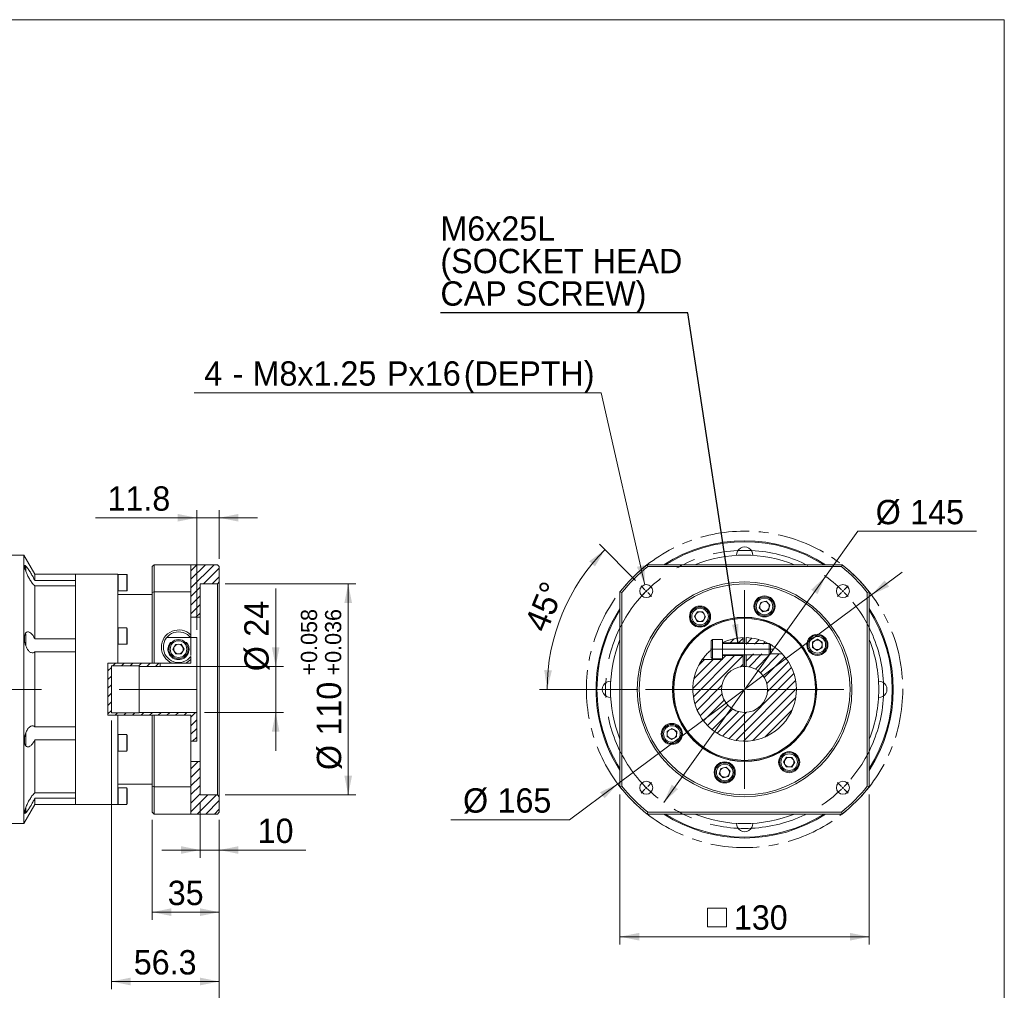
# Model space of a CAD drawing. Header units: millimetres. Extents: x 40 to 1148, y 40 to 800.
# Tile 3 of 3: x 634 to 1148, y 294 to 800. Entities that reach past the tile are written whole.
import ezdxf

# ---------------------------------------------------------------- set-up
doc = ezdxf.new("R2010")
doc.units = ezdxf.units.MM
doc.header["$LTSCALE"] = 4
doc.linetypes.add('CENTER', pattern=[10.16, 6.35, -1.27, 1.27, -1.27])
doc.linetypes.add('CENTERX2', pattern=[20.32, 12.7, -2.54, 2.54, -2.54])
doc.styles.add('SLDTEXTSTYLE0', font='ARIAL.TTF', dxfattribs={"width": 0.948})
doc.styles.get("Standard").update_dxf_attribs({"font": 'ARIAL.TTF'})
doc.dimstyles.new('SLDDIMSTYLE0', dxfattribs={"dimtxt": 12.32793, "dimasz": 10, "dimexe": 0, "dimexo": 0.0625, "dimgap": 3.081982, "dimtad": 1, "dimdec": 4, "dimrnd": 1e-09, "dimzin": 12, "dimdsep": 46, "dimtxsty": 'SLDTEXTSTYLE0', "dimsah": 1, "dimcen": 0.09, "dimadec": 0, "dimazin": 0, "dimtfac": 1, "dimtdec": 4, "dimtofl": 0, "dimtmove": 0, "dimatfit": 3, "dimfxl": 0, "dimtolj": 1, "dimtzin": 12, "dimarcsym": 0})
doc.dimstyles.new('SLDDIMSTYLE1', dxfattribs={"dimtxt": 12.32793, "dimasz": 10, "dimexe": 0, "dimexo": 0.0625, "dimgap": 3.081982, "dimtad": 1, "dimdec": 4, "dimrnd": 1e-09, "dimzin": 12, "dimdsep": 46, "dimtxsty": 'SLDTEXTSTYLE0', "dimsah": 1, "dimcen": 0.09, "dimadec": 0, "dimazin": 0, "dimtfac": 1, "dimtdec": 4, "dimtofl": 0, "dimtmove": 0, "dimatfit": 3, "dimfxl": 0, "dimtolj": 1, "dimtzin": 12, "dimarcsym": 0})
doc.dimstyles.new('SLDDIMSTYLE4', dxfattribs={"dimtxt": 12.32793, "dimasz": 10, "dimexe": 0, "dimexo": 0.0625, "dimgap": 3.081982, "dimtad": 1, "dimdec": 4, "dimrnd": 1e-09, "dimzin": 12, "dimdsep": 46, "dimtxsty": 'SLDTEXTSTYLE0', "dimsah": 1, "dimcen": 0.09, "dimadec": 0, "dimazin": 0, "dimtol": 1, "dimtp": 0.058, "dimtm": -0.036, "dimtfac": 1, "dimtdec": 3, "dimtofl": 0, "dimtmove": 0, "dimatfit": 3, "dimfxl": 0, "dimtolj": 1, "dimarcsym": 0})
doc.dimstyles.new('SLDDIMSTYLE5', dxfattribs={"dimtxt": 0, "dimasz": 10, "dimexe": 0, "dimexo": 0.0625, "dimgap": 0, "dimtad": 0, "dimtih": 1, "dimtoh": 1, "dimdec": 0, "dimrnd": 1e-09, "dimzin": 0, "dimdsep": 46, "dimtxsty": 'Standard', "dimsah": 1, "dimcen": 0.09, "dimadec": 0, "dimazin": 0, "dimtfac": 10, "dimtdec": 0, "dimtofl": 0, "dimtmove": 0, "dimatfit": 3, "dimfxl": 0, "dimtolj": 1, "dimtzin": 0, "dimarcsym": 0})
doc.dimstyles.new('SLDDIMSTYLE6', dxfattribs={"dimtxt": 12.32793, "dimasz": 10, "dimexe": 0, "dimexo": 0.0625, "dimgap": 3.081982, "dimtad": 0, "dimtih": 1, "dimtoh": 1, "dimdec": 4, "dimrnd": 1e-09, "dimzin": 12, "dimdsep": 46, "dimtxsty": 'SLDTEXTSTYLE0', "dimsah": 1, "dimcen": 0.09, "dimadec": 0, "dimazin": 0, "dimtfac": 1, "dimtdec": 4, "dimtmove": 0, "dimatfit": 3, "dimfxl": 0, "dimtolj": 1, "dimtzin": 12, "dimarcsym": 0})
doc.dimstyles.new('SLDDIMSTYLE7', dxfattribs={"dimtxt": 12.32793, "dimasz": 10, "dimexe": 0, "dimexo": 0.0625, "dimgap": 3.081982, "dimtad": 0, "dimtih": 1, "dimtoh": 1, "dimdec": 0, "dimrnd": 1e-09, "dimzin": 12, "dimdsep": 46, "dimtxsty": 'SLDTEXTSTYLE0', "dimsah": 1, "dimcen": 0.09, "dimadec": 0, "dimazin": 0, "dimtfac": 1, "dimtdec": 4, "dimtofl": 0, "dimtmove": 0, "dimatfit": 3, "dimfxl": 0, "dimtolj": 1, "dimtzin": 12, "dimarcsym": 0})
doc.dimstyles.new('SLDDIMSTYLE8', dxfattribs={"dimtxt": 12.32793, "dimasz": 10, "dimexe": 0, "dimexo": 0.0625, "dimgap": 3.081982, "dimtad": 1, "dimdec": 4, "dimlfac": 4, "dimzin": 12, "dimdsep": 46, "dimtxsty": 'SLDTEXTSTYLE0', "dimsah": 1, "dimcen": 0.09, "dimadec": 4, "dimazin": 0, "dimtfac": 1, "dimtdec": 4, "dimtofl": 0, "dimtmove": 0, "dimatfit": 3, "dimfxl": 0, "dimtolj": 1, "dimtzin": 12, "dimarcsym": 0})

# ---------------------------------------------------------------- blocks, each defined once
blk = doc.blocks.new('*D10')
at = {"color": 7, "linetype": 'Continuous', "lineweight": 0}
for p, q in [((767.96, 462.81), (767.96, 503.43)), ((711.76, 462.81), (771.96, 462.81)), ((767.96, 462.81), (767.96, 438.81)), ((730.76, 438.81), (771.96, 438.81)), ((767.96, 438.81), (767.96, 418.81))]:
    blk.add_line(p, q, dxfattribs=at)
for points in [[(767.96, 462.81), (769.96, 472.81), (765.96, 472.81)], [(767.96, 438.81), (765.96, 428.81), (769.96, 428.81)]]:
    blk.add_solid(points, dxfattribs=at)
at = {"color": 7, "linetype": 'Continuous', "lineweight": 0, "char_height": 12.7, "attachment_point": 1, "rotation": 90, "style": 'SLDTEXTSTYLE0'}
for s, insert in [('24', (751.59, 478.27)), ('%%c', (751.59, 460.29))]:
    blk.add_mtext(s, dxfattribs=dict(at, insert=insert))
blk = doc.blocks.new('*D11')
at = {"color": 7, "linetype": 'Continuous', "lineweight": 0}
for p, q in [((682.26, 434.56), (682.26, 294.5)), ((738.56, 382.81), (738.56, 294.5)), ((738.56, 298.5), (682.26, 298.5))]:
    blk.add_line(p, q, dxfattribs=at)
for points in [[(682.26, 298.5), (692.26, 296.5), (692.26, 300.5)], [(738.56, 298.5), (728.56, 300.5), (728.56, 296.5)]]:
    blk.add_solid(points, dxfattribs=at)
at = {"color": 7, "linetype": 'Continuous', "lineweight": 0, "insert": (693.95, 314.87), "char_height": 12.7, "attachment_point": 1, "style": 'SLDTEXTSTYLE0'}
blk.add_mtext('56.3', dxfattribs=at)
blk = doc.blocks.new('*D12')
at = {"color": 7, "linetype": 'Continuous', "lineweight": 0}
for p, q in [((444.56, 426.81), (444.56, 270.46)), ((738.56, 382.81), (738.56, 270.46)), ((738.56, 274.46), (444.56, 274.46))]:
    blk.add_line(p, q, dxfattribs=at)
for points in [[(444.56, 274.46), (454.56, 272.46), (454.56, 276.46)], [(738.56, 274.46), (728.56, 276.46), (728.56, 272.46)]]:
    blk.add_solid(points, dxfattribs=at)
at = {"color": 7, "linetype": 'Continuous', "lineweight": 0, "insert": (577.45, 290.83), "char_height": 12.7, "attachment_point": 1, "style": 'SLDTEXTSTYLE0'}
blk.add_mtext('294', dxfattribs=at)
blk = doc.blocks.new('*D23')
at = {"color": 7, "linetype": 'Continuous', "lineweight": 0}
for p, q in [((703.56, 382.81), (703.56, 330.67)), ((738.56, 382.81), (738.56, 330.67)), ((703.56, 334.67), (738.56, 334.67))]:
    blk.add_line(p, q, dxfattribs=at)
for points in [[(703.56, 334.67), (713.56, 332.67), (713.56, 336.67)], [(738.56, 334.67), (728.56, 336.67), (728.56, 332.67)]]:
    blk.add_solid(points, dxfattribs=at)
at = {"color": 7, "linetype": 'Continuous', "lineweight": 0, "insert": (711.66, 351.05), "char_height": 12.7, "attachment_point": 1, "style": 'SLDTEXTSTYLE0'}
blk.add_mtext('35', dxfattribs=at)
blk = doc.blocks.new('*D24')
at = {"color": 7, "linetype": 'Continuous', "lineweight": 0}
for p, q in [((728.56, 391.81), (728.56, 363.06)), ((738.56, 382.81), (738.56, 363.06)), ((728.56, 367.06), (708.56, 367.06)), ((738.56, 367.06), (728.56, 367.06)), ((738.56, 367.06), (783.71, 367.06))]:
    blk.add_line(p, q, dxfattribs=at)
for points in [[(728.56, 367.06), (718.56, 369.06), (718.56, 365.06)], [(738.56, 367.06), (748.56, 365.06), (748.56, 369.06)]]:
    blk.add_solid(points, dxfattribs=at)
at = {"color": 7, "linetype": 'Continuous', "lineweight": 0, "insert": (758.56, 383.43), "char_height": 12.7, "attachment_point": 1, "style": 'SLDTEXTSTYLE0'}
blk.add_mtext('10', dxfattribs=at)
blk = doc.blocks.new('*D25')
at = {"color": 7, "linetype": 'Continuous', "lineweight": 0}
for p, q in [((741.56, 505.81), (809.79, 505.81)), ((805.79, 505.81), (805.79, 395.81)), ((741.56, 395.81), (809.79, 395.81))]:
    blk.add_line(p, q, dxfattribs=at)
for points in [[(805.79, 505.81), (803.79, 495.81), (807.79, 495.81)], [(805.79, 395.81), (807.79, 405.81), (803.79, 405.81)]]:
    blk.add_solid(points, dxfattribs=at)
at = {"color": 7, "linetype": 'Continuous', "lineweight": 0, "attachment_point": 1, "rotation": 90, "style": 'SLDTEXTSTYLE0'}
for s, insert, char_height in [('0.058', (781.08, 464.66), 8.467), ('0.036', (793.69, 464.66), 8.467), ('+', (781.08, 458.08), 8.47), ('+', (793.69, 458.08), 8.47), ('110', (789.42, 426.73), 12.7), ('%%c', (789.42, 408.75), 12.7)]:
    blk.add_mtext(s, dxfattribs=dict(at, insert=insert, char_height=char_height))
blk = doc.blocks.new('*D26')
at = {"color": 7, "linetype": 'Continuous', "lineweight": 0}
for p, q in [((726.76, 540.31), (673.9, 540.31)), ((726.76, 481.8), (726.76, 544.31)), ((738.56, 540.31), (726.76, 540.31)), ((738.56, 518.81), (738.56, 544.31)), ((738.56, 540.31), (758.56, 540.31))]:
    blk.add_line(p, q, dxfattribs=at)
for points in [[(726.76, 540.31), (716.76, 542.31), (716.76, 538.31)], [(738.56, 540.31), (748.56, 538.31), (748.56, 542.31)]]:
    blk.add_solid(points, dxfattribs=at)
at = {"color": 7, "linetype": 'Continuous', "lineweight": 0, "insert": (680.25, 556.68), "char_height": 12.7, "attachment_point": 1, "style": 'SLDTEXTSTYLE0'}
blk.add_mtext('11.8', dxfattribs=at)
blk = doc.blocks.new('*D34')
at = {"color": 7, "linetype": 'Continuous', "lineweight": 0}
for p, q in [((1078.73, 500.06), (1094.78, 512)), ((1078.73, 500.06), (946.36, 401.57)), ((946.36, 401.57), (921.25, 382.88)), ((921.25, 382.88), (859.35, 382.88))]:
    blk.add_line(p, q, dxfattribs=at)
for points in [[(1078.73, 500.06), (1087.95, 504.43), (1085.56, 507.64)], [(946.36, 401.57), (937.14, 397.2), (939.53, 393.99)]]:
    blk.add_solid(points, dxfattribs=at)
at = {"color": 7, "linetype": 'Continuous', "lineweight": 0, "char_height": 12.7, "attachment_point": 1, "style": 'SLDTEXTSTYLE0'}
for s, insert in [('%%c', (865.7, 399.25)), ('165', (883.68, 399.25))]:
    blk.add_mtext(s, dxfattribs=dict(at, insert=insert))
blk = doc.blocks.new('*D35')
at = {"color": 7, "linetype": 'Continuous', "lineweight": 0}
for p, q in [((1054.75, 509.76), (1071.57, 533.25)), ((1071.57, 533.25), (1133.47, 533.25)), ((970.34, 391.87), (1054.75, 509.76))]:
    blk.add_line(p, q, dxfattribs=at)
for points in [[(1054.75, 509.76), (1047.3, 502.79), (1050.56, 500.47)], [(970.34, 391.87), (977.79, 398.83), (974.53, 401.16)]]:
    blk.add_solid(points, dxfattribs=at)
at = {"color": 7, "linetype": 'Continuous', "lineweight": 0, "char_height": 12.7, "attachment_point": 1, "style": 'SLDTEXTSTYLE0'}
for s, insert in [('%%c', (1080.92, 549.63)), ('145', (1098.9, 549.63))]:
    blk.add_mtext(s, dxfattribs=dict(at, insert=insert))
blk = doc.blocks.new('SW_SYMBOL_MOD_BOX')
at = {"color": 0, "linetype": 'Continuous', "lineweight": 0}
for p, q in [((800, 800), (800, 3200)), ((800, 3200), (3200, 3200)), ((3200, 3200), (3200, 800)), ((800, 800), (3200, 800))]:
    blk.add_line(p, q, dxfattribs=at)
blk = doc.blocks.new('*D36')
at = {"color": 7, "linetype": 'Continuous', "lineweight": 0}
for p, q in [((947.55, 396.01), (947.55, 317.85)), ((1077.55, 396.01), (1077.55, 317.85)), ((1077.55, 321.85), (947.55, 321.85))]:
    blk.add_line(p, q, dxfattribs=at)
for points in [[(947.55, 321.85), (957.55, 319.85), (957.55, 323.85)], [(1077.55, 321.85), (1067.55, 323.85), (1067.55, 319.85)]]:
    blk.add_solid(points, dxfattribs=at)
at = {"color": 7, "linetype": 'Continuous', "lineweight": 0, "xscale": 0.004092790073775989, "yscale": 0.004092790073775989, "zscale": 0.004092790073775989}
blk.add_blockref('SW_SYMBOL_MOD_BOX', (989.92, 323.68), dxfattribs=at)
at = {"color": 7, "linetype": 'Continuous', "lineweight": 0, "insert": (1006.95, 338.22), "char_height": 12.7, "attachment_point": 1, "style": 'SLDTEXTSTYLE0'}
blk.add_mtext('130', dxfattribs=at)
blk = doc.blocks.new('*D38')
at = {"color": 7, "linetype": 'Continuous', "lineweight": 0}
for p, q in [((937.74, 605.52), (725.43, 605.52)), ((960.53, 505.39), (937.74, 605.52))]:
    blk.add_line(p, q, dxfattribs=at)
blk.add_solid([(960.53, 505.39), (960.26, 515.59), (956.36, 514.7)], dxfattribs=at)
at = {"color": 7, "linetype": 'Continuous', "lineweight": 0, "char_height": 12.7, "attachment_point": 1, "style": 'SLDTEXTSTYLE0'}
for s, insert in [('4', (730.72, 621.89)), ('M8x1.25', (755.92, 621.89)), ('Px', (826.01, 621.89)), ('16', (845.76, 621.89)), ('(DEPTH)', (866.07, 621.89)), (' - ', (740.87, 621.89))]:
    blk.add_mtext(s, dxfattribs=dict(at, insert=insert))
blk = doc.blocks.new('*D39')
at = {"color": 7, "linetype": 'Continuous', "lineweight": 0}
for p, q in [((955.69, 507.66), (936.88, 526.48)), ((956.78, 450.81), (905.54, 450.81))]:
    blk.add_line(p, q, dxfattribs=at)
blk.add_arc((1012.55, 450.81), 103, 135, 180, dxfattribs=at)
for points in [[(939.71, 523.65), (931.51, 517.59), (934.47, 514.9)], [(909.54, 450.81), (912.02, 460.7), (908.03, 460.9)]]:
    blk.add_solid(points, dxfattribs=at)
at = {"color": 7, "linetype": 'Continuous', "lineweight": 0, "insert": (897.36, 484.68), "char_height": 12.7, "attachment_point": 1, "rotation": 67.5, "style": 'SLDTEXTSTYLE0'}
blk.add_mtext('45°', dxfattribs=at)
blk = doc.blocks.new('SW_NOTE_3')
at = {"color": 0, "linetype": 'Continuous', "lineweight": 0, "char_height": 12.7, "attachment_point": 1, "style": 'SLDTEXTSTYLE0'}
for s, insert in [('M6x25L', (0.01, 50.24)), ('(SOCKET HEAD', (0.01, 33.31)), ('CAP SCREW)', (0.01, 16.37))]:
    blk.add_mtext(s, dxfattribs=dict(at, insert=insert))
blk = doc.blocks.new('SW_CENTERMARKSYMBOL_1')
at = {"color": 0, "linetype": 'Continuous', "lineweight": 0}
for p, q in [((-103.24, 0.71), (-105.29, 2.76)), ((-102.53, 0), (-102.88, 0.35)), ((-102.53, 0), (-102.18, -0.35)), ((-51.27, -50.27), (-51.27, 0.5)), ((0, 0), (-0.35, -0.35)), ((0, 0), (0.35, 0.35)), ((0.71, 0.71), (2.76, 2.76)), ((-101.82, -0.71), (-99.77, -2.76)), ((-0.71, -0.71), (-2.76, -2.76)), ((-52.27, -51.27), (-103.03, -51.27)), ((-51.27, -51.27), (-51.77, -51.27)), ((-51.27, -51.27), (-51.27, -50.77)), ((-51.27, -51.27), (-51.27, -51.77)), ((-51.27, -51.27), (-50.77, -51.27)), ((-50.27, -51.27), (0.5, -51.27)), ((-51.27, -52.27), (-51.27, -103.03)), ((-102.53, -102.53), (-102.88, -102.88)), ((-102.53, -102.53), (-102.18, -102.18)), ((-101.82, -101.82), (-99.77, -99.77)), ((-0.71, -101.82), (-2.76, -99.77)), ((0, -102.53), (-0.35, -102.18)), ((0, -102.53), (0.35, -102.88)), ((-103.24, -103.24), (-105.29, -105.29)), ((0.71, -103.24), (2.76, -105.29))]:
    blk.add_line(p, q, dxfattribs=at)
for start, end in [(134.6049, 135), (131.9179, 134.2097), (45.7903, 48.0821), (45, 45.3951), (44.6049, 45), (135.7903, 138.0821), (135, 135.3951), (41.9179, 44.2097), (221.9179, 224.2097), (224.6049, 225), (225, 225.3951), (314.6049, 315), (315, 315.3951), (315.7903, 318.0821), (225.7903, 228.0821), (311.9179, 314.2097)]:
    blk.add_arc((-51.27, -51.27), 72.5, start, end, dxfattribs=at)

msp = doc.modelspace()

# ---------------------------------------------------------------- hatches: boundary and pattern name
at = {"linetype": 'Continuous', "lineweight": 0}
h = msp.add_hatch(dxfattribs=at)
h.set_pattern_fill('ANSI31', style=0)
h.paths.add_polyline_path([(723.740276, 488.413414), (728.564018, 488.413414), (728.564018, 505.813414), (737.564018, 505.813414), (738.564018, 506.813414), (738.564018, 514.813414), (737.564018, 515.813414), (723.740276, 515.813414)], flags=0)
h = msp.add_hatch(dxfattribs=at)
h.set_pattern_fill('ANSI31', style=0)
edge = h.paths.add_edge_path(flags=0)
edge.add_arc((1012.545599, 450.813414), 27, 91.59175418, 115.20928559)
edge.add_line((1001.045599, 475.241881), (1001.045599, 475.113414))
edge.add_line((1001.045599, 475.113414), (1011.795599, 475.113414))
edge.add_line((1011.795599, 475.113414), (1011.795599, 477.802995))
h = msp.add_hatch(dxfattribs=at)
h.set_pattern_fill('ANSI31', style=0)
edge = h.paths.add_edge_path(flags=0)
edge.add_arc((1012.545599, 450.813414), 27, 60.50170748, 88.40824582)
edge.add_line((1013.295599, 477.802995), (1013.295599, 474.313414))
edge.add_line((1013.295599, 474.313414), (1025.840334, 474.313414))
h = msp.add_hatch(dxfattribs=at)
h.set_pattern_fill('ANSI31', style=0)
edge = h.paths.add_edge_path(flags=0)
edge.add_line((1013.295599, 469.313414), (1013.295599, 462.789953))
edge.add_arc((1012.545599, 450.813414), 12, -266.4166783, 86.4166783, ccw=False)
edge.add_line((1011.795599, 462.789953), (1011.795599, 468.513414))
edge.add_line((1011.795599, 468.513414), (1001.045599, 468.513414))
edge.add_line((1001.045599, 468.513414), (1001.045599, 466.313414))
edge.add_line((1001.045599, 466.313414), (990.437908, 466.313414))
edge.add_arc((1012.545599, 450.813414), 27, 144.96518521, 403.25017265)
edge.add_line((1032.211559, 469.313414), (1013.295599, 469.313414))
h = msp.add_hatch(dxfattribs=at)
h.set_pattern_fill('ANSI31', style=0)
h.paths.add_polyline_path([(726.764018, 423.813414), (726.764018, 438.813414), (696.764018, 438.813414), (696.764018, 438.563414), (682.264018, 438.563414), (682.264018, 463.063414), (696.764018, 463.063414), (696.764018, 462.813414), (707.764018, 462.813414), (707.764018, 464.471453), (680.456031, 464.471453), (680.456031, 437.289404), (723.740276, 437.289404), (723.740276, 423.813414)], flags=0)
h = msp.add_hatch(dxfattribs=at)
h.set_pattern_fill('ANSI31', style=0)
h.paths.add_polyline_path([(728.564018, 413.213414), (723.740276, 413.213414), (723.740276, 385.813414), (737.564018, 385.813414), (738.564018, 386.813414), (738.564018, 394.813414), (737.564018, 395.813414), (728.564018, 395.813414)], flags=0)

# ---------------------------------------------------------------- linework, layer by layer
at = {"color": 7, "linetype": 'Continuous', "lineweight": 0}
for p, q in [((40, 800), (1148, 800)), ((1148, 800), (1148, 40))]:
    msp.add_line(p, q, dxfattribs=at)
at = {"color": 7, "linetype": 'Continuous', "lineweight": 15}
for p, q in [((636.564018, 520.813414), (612.564019, 520.813414)), ((642.337521, 510.813412), (636.564018, 520.813414)), ((636.564018, 380.813414), (636.564018, 520.813414)), ((637.564018, 514.275038), (636.897351, 514.941701)), ((637.564018, 514.275038), (637.564018, 512.457107)), ((704.56402, 515.813411), (703.564018, 514.813417)), ((703.564018, 501.273793), (703.564018, 514.813417)), ((704.56402, 515.813411), (704.56402, 501.619418)), ((704.56402, 515.813411), (723.740275, 515.813411)), ((723.740275, 501.619418), (723.740275, 515.813411)), ((723.740275, 515.813411), (737.564019, 515.813411)), ((738.564021, 514.813417), (737.564019, 515.813411)), ((738.564021, 514.813417), (738.564021, 506.813416)), ((962.085219, 514.813417), (961.739594, 515.813411)), ((961.739594, 515.813411), (1063.351603, 515.813411)), ((1063.005978, 514.813417), (962.085219, 514.813417)), ((1063.005978, 514.813417), (1063.351603, 515.813411)), ((663.564018, 510.813412), (642.337521, 510.813412)), ((642.337521, 507.541408), (642.337521, 510.813412)), ((685.564018, 510.813412), (663.564018, 510.813412)), ((663.564018, 390.813415), (663.564018, 510.813412)), ((663.564018, 507.541408), (663.564018, 510.813412)), ((685.564018, 464.471453), (685.564018, 510.813412)), ((685.864018, 510.763415), (685.564018, 510.463414)), ((690.264018, 510.763415), (685.864018, 510.763415)), ((685.864018, 510.763415), (685.864018, 502.163415)), ((690.564019, 510.463414), (690.264018, 510.763415)), ((690.264018, 502.163415), (690.264018, 510.763415)), ((690.564019, 510.463414), (690.564019, 502.463413)), ((663.564018, 507.541408), (642.337521, 507.541408)), ((642.337521, 477.107073), (642.337521, 504.745254)), ((642.337521, 504.745254), (663.564018, 504.745254)), ((663.564018, 477.107073), (663.564018, 504.745254)), ((728.564016, 505.813414), (737.564019, 505.813414)), ((728.564016, 488.413413), (728.564016, 505.813414)), ((737.564019, 505.813414), (738.564021, 506.813416)), ((737.564019, 395.813414), (737.564019, 505.813414)), ((738.564021, 506.813416), (738.564021, 394.813412)), ((685.564018, 502.463413), (685.864018, 502.163415)), ((703.564018, 500.313414), (685.564018, 500.313414)), ((685.864018, 502.163415), (690.264018, 502.163415)), ((690.264018, 502.163415), (690.564019, 502.463413)), ((704.56402, 501.619418), (703.564018, 501.273793)), ((703.564018, 464.471453), (703.564018, 501.273793)), ((704.56402, 501.619418), (723.740275, 501.619418)), ((704.56402, 501.619418), (704.56402, 464.471453)), ((723.740275, 479.165054), (723.740275, 501.619418)), ((948.545596, 501.273793), (947.545601, 501.619418)), ((947.545601, 400.007409), (947.545601, 501.619418)), ((948.545596, 501.273793), (948.545596, 400.353034)), ((1076.545602, 501.273793), (1077.545596, 501.619418)), ((1076.545602, 400.353034), (1076.545602, 501.273793)), ((1077.545596, 501.619418), (1077.545596, 400.007409)), ((1020.93667, 496.168182), (1020.130231, 493.396362)), ((1020.130231, 493.396362), (1022.127478, 491.312054)), ((1023.740356, 496.855696), (1020.93667, 496.168182)), ((1025.737604, 494.771389), (1023.740356, 496.855696)), ((1024.931165, 491.999568), (1025.737604, 494.771389)), ((723.740275, 488.413413), (728.564016, 488.413413)), ((728.564016, 413.213414), (728.564016, 488.413413)), ((987.904677, 491.286111), (986.408317, 488.817462)), ((986.408317, 488.817462), (987.798052, 486.287249)), ((990.790773, 491.224551), (987.904677, 491.286111)), ((990.684148, 486.225688), (992.180508, 488.694341)), ((992.180508, 488.694341), (990.790773, 491.224551)), ((1022.127478, 491.312054), (1024.931165, 491.999568)), ((685.864018, 482.938414), (685.564018, 482.638412)), ((690.264018, 482.938414), (685.864018, 482.938414)), ((685.864018, 482.938414), (685.864018, 474.338413)), ((690.564019, 482.638412), (690.264018, 482.938414)), ((690.264018, 474.338413), (690.264018, 482.938414)), ((987.798052, 486.287249), (990.684148, 486.225688)), ((636.897351, 478.033438), (636.897351, 476.604029)), ((637.564018, 479.638486), (637.564018, 473.586717)), ((690.564019, 482.638412), (690.564019, 474.638413)), ((723.617345, 477.802995), (711.110692, 477.802995)), ((723.740275, 479.165054), (723.740275, 477.644908)), ((723.740275, 477.802995), (726.764015, 477.802995)), ((723.740275, 468.40451), (723.740275, 477.644908)), ((726.764015, 462.789953), (726.764015, 477.802995)), ((1011.795599, 475.113414), (1011.795599, 477.802995)), ((1013.295599, 477.802995), (1013.295599, 474.813414)), ((663.564018, 477.107073), (642.337521, 477.107073)), ((685.564018, 474.638413), (685.864018, 474.338413)), ((685.864018, 474.338413), (690.264018, 474.338413)), ((690.264018, 474.338413), (690.564019, 474.638413)), ((712.963365, 475.24188), (713.624566, 475.24188)), ((715.791173, 474.296167), (714.37747, 471.779269)), ((718.677721, 474.330311), (715.791173, 474.296167)), ((720.150567, 471.847558), (718.677721, 474.330311)), ((720.903471, 475.24188), (721.564672, 475.24188)), ((995.712265, 476.813414), (995.045599, 476.146748)), ((995.045599, 471.864668), (995.045599, 476.146748)), ((1001.045599, 476.813414), (995.712265, 476.813414)), ((995.712265, 471.872554), (995.712265, 476.813414)), ((1001.045599, 471.872554), (1001.045599, 476.813414)), ((1001.045599, 475.113414), (1011.795599, 475.113414)), ((1025.431263, 474.813414), (1001.045599, 474.813414)), ((1011.795599, 474.813414), (1011.795599, 475.113414)), ((1026.045599, 474.199078), (1025.431263, 474.813414)), ((1025.431263, 471.848899), (1025.431263, 474.813414)), ((1026.045599, 471.841631), (1026.045599, 474.199078)), ((1048.019433, 475.560961), (1047.957873, 472.674865)), ((1047.957873, 472.674865), (1050.426526, 471.178505)), ((1050.549647, 476.950695), (1048.019433, 475.560961)), ((1050.426526, 471.178505), (1052.956736, 472.568239)), ((1053.018296, 475.454335), (1050.549647, 476.950695)), ((1052.956736, 472.568239), (1053.018296, 475.454335)), ((642.337521, 431.270269), (642.337521, 470.356559)), ((642.337521, 470.356559), (663.564018, 470.356559)), ((663.564018, 431.270269), (663.564018, 470.356559)), ((714.37747, 471.779269), (715.850316, 469.296516)), ((715.850316, 469.296516), (718.736864, 469.33066)), ((718.736864, 469.33066), (720.150567, 471.847558)), ((995.045599, 467.480081), (995.045599, 471.864668)), ((995.045599, 467.480081), (995.712265, 466.813415)), ((995.712265, 466.813415), (995.712265, 471.872554)), ((1001.045599, 466.813415), (1001.045599, 471.872554)), ((1001.045599, 468.813413), (1025.431263, 468.813413)), ((1011.795599, 468.513414), (1001.045599, 468.513414)), ((1011.795599, 468.513414), (1011.795599, 468.813413)), ((1011.795599, 462.789953), (1011.795599, 468.513414)), ((1013.295599, 468.813413), (1013.295599, 462.789953)), ((1025.431263, 468.813413), (1025.431263, 471.848899)), ((1025.431263, 468.813413), (1026.045599, 469.427749)), ((1032.211559, 469.313414), (1025.931263, 469.313414)), ((1026.045599, 469.427749), (1026.045599, 471.841631)), ((680.456031, 464.471453), (685.564018, 464.471453)), ((680.456031, 437.289404), (680.456031, 464.471453)), ((682.264018, 463.063414), (696.764018, 463.063414)), ((682.264018, 438.563414), (682.264018, 463.063414)), ((685.564018, 464.471453), (703.564018, 464.471453)), ((696.764018, 463.063414), (696.764018, 462.813414)), ((696.764018, 462.813414), (707.764018, 462.813414)), ((696.764018, 462.813414), (696.764018, 438.813414)), ((704.56402, 464.471453), (703.564018, 464.471453)), ((704.56402, 464.471453), (713.985897, 464.471453)), ((707.764018, 462.813414), (707.764018, 464.471453)), ((707.764018, 462.789953), (707.764018, 462.813414)), ((707.764018, 462.789953), (726.764015, 462.789953)), ((720.742139, 464.471453), (723.740275, 464.471453)), ((723.740275, 464.471453), (723.740275, 466.461773)), ((726.764015, 462.789953), (726.764015, 438.813414)), ((1001.045599, 466.313414), (990.437908, 466.313414)), ((995.712265, 466.813415), (1001.045599, 466.813415)), ((1001.045599, 466.813415), (1001.045599, 466.313414)), ((685.564018, 437.289404), (680.456031, 437.289404)), ((696.764018, 438.563414), (682.264018, 438.563414)), ((685.564018, 390.813415), (685.564018, 437.289404)), ((703.564018, 437.289404), (685.564018, 437.289404)), ((696.764018, 438.813414), (696.764018, 438.563414)), ((726.764015, 438.813414), (696.764018, 438.813414)), ((703.564018, 400.353034), (703.564018, 437.289404)), ((703.564018, 437.289404), (704.56402, 437.289404)), ((704.56402, 437.289404), (704.56402, 400.007409)), ((723.740275, 437.289404), (704.56402, 437.289404)), ((723.740275, 400.007409), (723.740275, 437.289404)), ((726.764015, 438.813414), (726.764015, 423.813413)), ((637.564018, 427.907606), (637.564018, 421.988341)), ((663.564018, 431.270269), (642.337521, 431.270269)), ((685.864018, 427.288414), (685.564018, 426.988415)), ((690.264018, 427.288414), (685.864018, 427.288414)), ((685.864018, 427.288414), (685.864018, 426.973962)), ((685.864018, 426.973962), (685.864018, 418.688414)), ((690.564019, 426.988415), (690.264018, 427.288414)), ((690.264018, 426.973962), (690.264018, 427.288414)), ((690.264018, 418.688414), (690.264018, 426.973962)), ((690.564019, 426.988415), (690.564019, 426.695901)), ((690.564019, 426.695901), (690.564019, 418.988415)), ((972.134462, 429.058588), (972.072901, 426.172492)), ((974.664671, 430.448323), (972.134462, 429.058588)), ((977.133324, 428.951963), (974.664671, 430.448323)), ((977.071764, 426.065867), (977.133324, 428.951963)), ((636.897351, 424.833377), (636.897351, 423.414898)), ((642.337521, 396.881574), (642.337521, 424.519754)), ((642.337521, 424.519754), (663.564018, 424.519754)), ((663.564018, 396.881574), (663.564018, 424.519754)), ((726.764015, 423.813413), (723.740275, 423.813413)), ((972.072901, 426.172492), (974.541551, 424.676133)), ((974.541551, 424.676133), (977.071764, 426.065867)), ((685.564018, 418.988415), (685.864018, 418.688414)), ((685.864018, 418.688414), (690.264018, 418.688414)), ((690.264018, 418.688414), (690.564019, 418.988415)), ((728.564016, 413.213414), (723.740275, 413.213414)), ((728.564016, 395.813414), (728.564016, 413.213414)), ((1034.407049, 415.40114), (1032.91069, 412.932486)), ((1032.91069, 412.932486), (1034.300424, 410.402277)), ((1037.293145, 415.339579), (1034.407049, 415.40114)), ((1037.18652, 410.340716), (1038.68288, 412.809366)), ((1038.68288, 412.809366), (1037.293145, 415.339579)), ((1000.160032, 409.62726), (999.353593, 406.855439)), ((999.353593, 406.855439), (1001.350841, 404.771132)), ((1002.963719, 410.314773), (1000.160032, 409.62726)), ((1004.960966, 408.230466), (1002.963719, 410.314773)), ((1004.154528, 405.458645), (1004.960966, 408.230466)), ((1034.300424, 410.402277), (1037.18652, 410.340716)), ((685.564018, 401.313414), (703.564018, 401.313414)), ((1001.350841, 404.771132), (1004.154528, 405.458645)), ((663.564018, 396.881574), (642.337521, 396.881574)), ((685.864018, 399.463413), (685.564018, 399.163415)), ((690.264018, 399.463413), (685.864018, 399.463413)), ((685.864018, 399.463413), (685.864018, 395.758317)), ((685.864018, 395.758317), (685.864018, 390.863412)), ((690.564019, 399.163415), (690.264018, 399.463413)), ((690.264018, 395.758317), (690.264018, 399.463413)), ((690.264018, 390.863412), (690.264018, 395.758317)), ((690.564019, 399.163415), (690.564019, 395.71681)), ((690.564019, 395.71681), (690.564019, 391.163414)), ((703.564018, 386.813411), (703.564018, 400.353034)), ((704.56402, 400.007409), (703.564018, 400.353034)), ((704.56402, 400.007409), (723.740275, 400.007409)), ((704.56402, 400.007409), (704.56402, 385.813416)), ((723.740275, 385.813416), (723.740275, 400.007409)), ((737.564019, 395.813414), (728.564016, 395.813414)), ((738.564021, 394.813412), (737.564019, 395.813414)), ((947.545601, 400.007409), (948.545596, 400.353034)), ((1077.545596, 400.007409), (1076.545602, 400.353034)), ((636.564018, 380.813414), (642.337521, 390.813415)), ((642.337521, 390.813415), (642.337521, 394.08542)), ((642.337521, 394.08542), (663.564018, 394.08542)), ((642.337521, 390.813415), (663.564018, 390.813415)), ((663.564018, 390.813415), (663.564018, 394.08542)), ((663.564018, 390.813415), (685.564018, 390.813415)), ((685.564018, 391.163414), (685.864018, 390.863412)), ((685.864018, 390.863412), (690.264018, 390.863412)), ((690.264018, 390.863412), (690.564019, 391.163414)), ((738.564021, 394.813412), (738.564021, 386.813411)), ((636.897351, 386.685127), (637.564018, 387.35179)), ((637.564018, 389.084564), (637.564018, 387.35179)), ((704.56402, 385.813416), (703.564018, 386.813411)), ((704.56402, 385.813416), (723.740275, 385.813416)), ((737.564019, 385.813416), (723.740275, 385.813416)), ((737.564019, 385.813416), (738.564021, 386.813411)), ((961.739594, 385.813416), (962.085219, 386.813411)), ((1063.351603, 385.813416), (961.739594, 385.813416)), ((962.085219, 386.813411), (1063.005978, 386.813411)), ((1063.351603, 385.813416), (1063.005978, 386.813411)), ((612.564019, 380.813414), (636.564018, 380.813414))]:
    msp.add_line(p, q, dxfattribs=at)
at = {"color": 7, "linetype": 'CENTERX2', "lineweight": 0, "ltscale": 4}
for p, q in [((994.671086, 471.813414), (1027.431264, 471.813414)), ((442.564018, 450.813414), (749.172131, 450.813414))]:
    msp.add_line(p, q, dxfattribs=at)
at = {"color": 7, "linetype": 'CENTER', "lineweight": 0}
msp.add_circle((1012.545599, 450.813414), 82.5, dxfattribs=at)
at = {"color": 7, "linetype": 'CENTERX2', "lineweight": 0}
msp.add_circle((1012.545599, 450.813414), 72.5, dxfattribs=at)
at = {"color": 7, "linetype": 'Continuous', "lineweight": 15}
for centre, radius in [((1012.545599, 450.813414), 56), ((1012.545599, 450.813414), 55), ((961.280357, 502.078655), 3.4), ((1063.81084, 502.078655), 3.4), ((1022.933917, 494.083875), 5.5), ((1022.933917, 494.083875), 5), ((1022.933917, 494.083875), 4.333333), ((989.294413, 488.755901), 5.5), ((989.294413, 488.755901), 5), ((989.294413, 488.755901), 4.333333), ((1012.545599, 450.813414), 37.6), ((1012.545599, 450.813414), 37.5), ((1012.545599, 450.813414), 37), ((1050.488086, 474.0646), 5.5), ((1050.488086, 474.0646), 5), ((1050.488086, 474.0646), 4.333333), ((717.264018, 471.813414), 5), ((717.264018, 471.813414), 4.333333), ((974.603111, 427.562228), 5.5), ((974.603111, 427.562228), 5), ((974.603111, 427.562228), 4.333333), ((1035.796785, 412.870927), 5.5), ((1035.796785, 412.870927), 5), ((1035.796785, 412.870927), 4.333333), ((1002.15728, 407.542952), 5.5), ((1002.15728, 407.542952), 5), ((1002.15728, 407.542952), 4.333333), ((961.280357, 399.548172), 3.4), ((1063.81084, 399.548172), 3.4)]:
    msp.add_circle(centre, radius, dxfattribs=at)
for centre, radius, start, end in [((1012.545599, 450.813414), 77.5, 57.00411453, 122.99588547), ((1012.545599, 450.813414), 77, 57.58160405, 122.41839595), ((1012.545599, 520.813414), 4.25, 358.26039658, 181.73960342), ((1012.545599, 450.813414), 70, 68.2132107, 111.7867893), ((1012.545599, 450.813414), 82.5, 128.01227954, 141.98772046), ((1012.545599, 450.813414), 81.5, 128.25378109, 141.74621891), ((1012.545599, 450.813414), 81.5, 38.25378109, 51.74621891), ((1012.545599, 450.813414), 82.5, 38.01227954, 51.98772046), ((1012.545599, 450.813414), 77.5, 147.00411453, 180), ((1022.933917, 494.083875), 2.5, 163.77807359, 223.77807359), ((1022.933917, 494.083875), 2.5, 103.77807359, 163.77807359), ((1022.933917, 494.083875), 2.5, 43.77807359, 103.77807359), ((1022.933917, 494.083875), 2.5, 283.77807359, 343.77807359), ((1022.933917, 494.083875), 2.5, 343.77807359, 43.77807359), ((1012.545599, 450.813414), 77.5, 327.00411453, 32.99588547), ((1012.545599, 450.813414), 77, 147.58160405, 180), ((989.294413, 488.755901), 2.5, 148.77807359, 208.77807359), ((989.294413, 488.755901), 2.5, 88.77807359, 148.77807359), ((989.294413, 488.755901), 2.5, 28.77807359, 88.77807359), ((989.294413, 488.755901), 2.5, 328.77807359, 28.77807359), ((1022.933917, 494.083875), 2.5, 223.77807359, 283.77807359), ((1012.545599, 450.813414), 77, 327.58160405, 32.41839595), ((989.294413, 488.755901), 2.5, 208.77807359, 268.77807359), ((989.294413, 488.755901), 2.5, 268.77807359, 328.77807359), ((717.364018, 472.813414), 9, 44.88918293, 247.9542576), ((717.364018, 472.813414), 8, 37.15237199, 322.84762801), ((1012.545599, 450.813414), 27, 91.59175418, 115.20928559), ((1012.545599, 450.813414), 27, 62.73395555, 88.40824582), ((717.264018, 471.813414), 2.5, 150.67771397, 210.67771397), ((717.264018, 471.813414), 2.5, 90.67771397, 150.67771397), ((717.264018, 471.813414), 2.5, 30.67771397, 90.67771397), ((717.264018, 471.813414), 2.5, 330.67771397, 30.67771397), ((1012.545599, 450.813414), 70, 158.2132107, 201.7867893), ((1050.488086, 474.0646), 2.5, 178.77807359, 238.77807359), ((1050.488086, 474.0646), 2.5, 118.77807359, 178.77807359), ((1050.488086, 474.0646), 2.5, 58.77807359, 118.77807359), ((1050.488086, 474.0646), 2.5, 298.77807359, 358.77807359), ((1050.488086, 474.0646), 2.5, 358.77807359, 58.77807359), ((1012.545599, 450.813414), 70, 0, 21.7867893), ((717.264018, 471.813414), 2.5, 210.67771397, 270.67771397), ((717.264018, 471.813414), 2.5, 270.67771397, 330.67771397), ((1012.545599, 450.813414), 27, 144.96518521, 43.25017265), ((1050.488086, 474.0646), 2.5, 238.77807359, 298.77807359), ((717.364018, 472.813414), 9, 292.0457424, 315.11081707), ((1012.545599, 450.813414), 12, 93.5833217, 86.4166783), ((1012.545599, 450.813414), 12, 86.4166783, 93.5833217), ((942.545599, 450.813414), 4.25, 88.26039658, 271.73960342), ((1082.545599, 450.813414), 4.25, 268.26039658, 91.73960342), ((1012.545599, 450.813414), 77.5, 180, 212.99588547), ((1012.545599, 450.813414), 77, 180, 212.41839595), ((1012.545599, 450.813414), 70, 338.2132107, 0), ((974.603111, 427.562228), 2.5, 178.77807359, 238.77807359), ((974.603111, 427.562228), 2.5, 118.77807359, 178.77807359), ((974.603111, 427.562228), 2.5, 58.77807359, 118.77807359), ((974.603111, 427.562228), 2.5, 298.77807359, 358.77807359), ((974.603111, 427.562228), 2.5, 358.77807359, 58.77807359), ((974.603111, 427.562228), 2.5, 238.77807359, 298.77807359), ((1035.796785, 412.870927), 2.5, 148.77807359, 208.77807359), ((1035.796785, 412.870927), 2.5, 208.77807359, 268.77807359), ((1035.796785, 412.870927), 2.5, 88.77807359, 148.77807359), ((1035.796785, 412.870927), 2.5, 268.77807359, 328.77807359), ((1035.796785, 412.870927), 2.5, 28.77807359, 88.77807359), ((1035.796785, 412.870927), 2.5, 328.77807359, 28.77807359), ((1002.15728, 407.542952), 2.5, 163.77807359, 223.77807359), ((1002.15728, 407.542952), 2.5, 103.77807359, 163.77807359), ((1002.15728, 407.542952), 2.5, 223.77807359, 283.77807359), ((1002.15728, 407.542952), 2.5, 43.77807359, 103.77807359), ((1002.15728, 407.542952), 2.5, 283.77807359, 343.77807359), ((1002.15728, 407.542952), 2.5, 343.77807359, 43.77807359), ((1012.545599, 450.813414), 82.5, 218.01227954, 231.98772046), ((1012.545599, 450.813414), 81.5, 218.25378109, 231.74621891), ((1012.545599, 450.813414), 81.5, 308.25378109, 321.74621891), ((1012.545599, 450.813414), 82.5, 308.01227954, 321.98772046), ((1012.545599, 450.813414), 77.5, 237.00411453, 302.99588547), ((1012.545599, 450.813414), 77, 237.58160405, 302.41839595), ((1012.545599, 450.813414), 70, 248.2132107, 291.7867893), ((1012.545599, 380.813414), 4.25, 178.26039658, 1.73960342)]:
    msp.add_arc(centre, radius, start, end, dxfattribs=at)
for points, knots in [([(642.337521, 507.541408), (642.031171, 508.177302), (641.419457, 509.447045), (640.27224, 511.456755), (639.091753, 513.321949), (638.008241, 514.774668), (637.233716, 515.496032), (636.856045, 515.441407), (636.82956, 514.796509), (637.078747, 513.741797), (637.568792, 512.362732), (638.295769, 510.708633), (639.255302, 508.859865), (640.390284, 507.011557), (641.496379, 505.523295), (642.084198, 504.979573), (642.337521, 504.745254)], [0, 0, 0, 0, 0.076203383, 0.1521615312, 0.2353681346, 0.3197138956, 0.39734218, 0.4647295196, 0.5242593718, 0.5808306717, 0.6389473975, 0.7021152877, 0.7727873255, 0.8516460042, 0.9360661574, 1, 1, 1, 1]), ([(642.337521, 477.107073), (642.031171, 477.716901), (641.419456, 478.934595), (640.27224, 480.197855), (639.091753, 480.888126), (638.00824, 480.781802), (637.233716, 479.87416), (636.856045, 478.431798), (636.829561, 476.782646), (637.078746, 475.101953), (637.568792, 473.459016), (638.295769, 471.929326), (639.255303, 470.647108), (640.390282, 469.842084), (641.49638, 469.696915), (642.084198, 470.157896), (642.337521, 470.356559)], [0, 0, 0, 0, 0.0762033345, 0.1521615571, 0.2353681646, 0.3197138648, 0.3973421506, 0.4647295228, 0.5242593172, 0.5808307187, 0.638947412, 0.7021152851, 0.7727873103, 0.8516460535, 0.9360660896, 1, 1, 1, 1]), ([(721.564672, 475.24188), (721.840191, 474.83917), (722.390744, 474.034455), (722.826243, 472.39879), (722.744561, 470.526458), (721.928596, 468.701767), (720.607378, 467.320216), (718.975894, 466.478947), (717.224077, 466.232358), (715.638578, 466.485974), (714.253981, 467.129997), (712.986558, 468.21249), (711.965092, 469.891726), (711.667947, 471.732965), (711.920209, 473.341677), (712.38711, 474.449622), (712.801105, 475.018799), (712.963365, 475.24188)], [0, 0, 0, 0, 0.0823560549, 0.1645676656, 0.2599278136, 0.3360869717, 0.3941932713, 0.4526871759, 0.5025190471, 0.5476853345, 0.5928359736, 0.6414705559, 0.7108693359, 0.807314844, 0.8800963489, 0.9530054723, 1, 1, 1, 1]), ([(1026.054702, 474.190443), (1026.085248, 474.172908), (1026.239285, 474.084483), (1026.89441, 473.693979), (1028.105589, 472.90505), (1029.566151, 471.802801), (1030.784135, 470.735689), (1031.540993, 470.006533), (1031.972008, 469.566469), (1032.181026, 469.345944), (1032.202532, 469.323031), (1032.211559, 469.313414)], [0, 0, 0, 0, 0.0232048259, 0.1170153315, 0.287260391, 0.5172896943, 0.6789266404, 0.7927721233, 0.8786674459, 0.9490760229, 1, 1, 1, 1]), ([(723.740275, 467.981919), (723.740275, 467.822163), (723.740275, 467.305255), (723.740275, 466.806431), (723.740275, 466.461773)], [0, 0, 0, 0, 0.3090597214, 1, 1, 1, 1]), ([(990.437908, 466.313414), (990.438021, 466.313574), (990.440052, 466.316456), (990.558403, 466.486405), (991.025185, 467.130284), (991.879518, 468.210425), (993.195191, 469.720364), (994.418418, 470.782591), (995.045599, 471.327222)], [0, 0, 0, 0, 0.0094008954, 0.1684123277, 0.3273686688, 0.4985905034, 0.7429143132, 1, 1, 1, 1]), ([(720.742139, 464.471453), (719.756657, 464.471453), (718.209247, 464.471453), (715.986633, 464.471453), (714.739417, 464.471453), (714.079275, 464.471453), (713.985897, 464.471453)], [0, 0, 0, 0, 0.4422392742, 0.6944068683, 0.9567737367, 1, 1, 1, 1]), ([(642.337521, 431.270269), (642.031171, 431.496801), (641.419457, 431.949136), (640.27224, 431.72595), (639.091753, 430.836944), (638.008241, 429.233865), (637.233716, 427.228893), (636.856045, 425.243717), (636.82956, 423.556354), (637.078747, 422.234212), (637.568792, 421.289815), (638.295769, 420.780604), (639.255302, 420.816041), (640.390284, 421.525879), (641.496379, 422.808831), (642.084198, 424.004483), (642.337521, 424.519754)], [0, 0, 0, 0, 0.076203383, 0.1521615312, 0.2353681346, 0.3197138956, 0.39734218, 0.4647295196, 0.5242593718, 0.5808306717, 0.6389473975, 0.7021152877, 0.7727873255, 0.8516460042, 0.9360661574, 1, 1, 1, 1]), ([(642.337521, 396.881574), (642.031171, 396.592112), (641.419456, 396.01412), (640.27224, 394.43522), (639.091753, 392.487706), (638.00824, 390.326933), (637.233716, 388.399119), (636.856045, 387.03402), (636.829561, 386.29687), (637.078746, 386.107789), (637.568792, 386.415132), (638.295769, 387.224696), (639.255303, 388.557029), (640.390282, 390.365912), (641.49638, 392.325454), (642.084198, 393.555378), (642.337521, 394.08542)], [0, 0, 0, 0, 0.0762033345, 0.1521615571, 0.2353681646, 0.3197138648, 0.3973421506, 0.4647295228, 0.5242593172, 0.5808307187, 0.638947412, 0.7021152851, 0.7727873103, 0.8516460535, 0.9360660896, 1, 1, 1, 1])]:
    msp.add_open_spline(points, degree=3, knots=knots, dxfattribs=at)

# ---------------------------------------------------------------- block references
at = {"color": 7, "linetype": 'Continuous', "lineweight": 0}
for name, p in [('SW_NOTE_3', (853.881185, 647.211035)), ('SW_CENTERMARKSYMBOL_1', (1063.81084, 502.078655))]:
    msp.add_blockref(name, p, dxfattribs=at)

# ---------------------------------------------------------------- dimensions: what is measured, and where the dimension line sits
dim = msp.add_diameter_dim_2p(p1=(961.413493, 501.493613), p2=(960.525918, 505.393896), text='<> - M8x1.25Px16(DEPTH)\\P', dimstyle='SLDDIMSTYLE7', override={"dimpost": '<>'}, dxfattribs=at)
dim.commit()
dim.dimension.update_dxf_attribs({"geometry": '*D38', "text_midpoint": (830.087126, 614.982649), "dimtype": 163})
for base, p1, p2, dimstyle, picture, middle in [((726.764018, 540.306421), (738.564018, 514.813414), (726.764018, 477.802995), 'SLDDIMSTYLE0', '*D26', (696.708018, 540.306421)), ((682.264018, 298.499447), (738.564018, 386.813414), (682.264018, 438.563414), 'SLDDIMSTYLE1', '*D11', (710.414018, 298.499447)), ((444.564018, 274.457716), (738.564018, 386.813414), (444.564018, 430.813414), 'SLDDIMSTYLE1', '*D12', (591.564018, 274.457716)), ((728.564018, 367.055348), (738.564018, 386.813414), (728.564018, 395.813414), 'SLDDIMSTYLE0', '*D24', (767.958159, 367.055348)), ((738.564018, 334.67439), (703.564018, 386.813414), (738.564018, 386.813414), 'SLDDIMSTYLE1', '*D23', (721.064018, 334.67439))]:
    dim = msp.add_linear_dim(base=base, p1=p1, p2=p2, dimstyle=dimstyle, dxfattribs=at)
    dim.commit()
    dim.dimension.update_dxf_attribs({"geometry": picture, "text_midpoint": middle, "dimtype": 160})
for p1, p2, picture, middle in [((1054.752619, 509.760996), (970.338578, 391.865832), '*D35', (1104.023656, 542.716601)), ((946.357123, 401.565717), (1078.734074, 500.061111), '*D34', (888.798738, 392.346187))]:
    dim = msp.add_diameter_dim_2p(p1=p1, p2=p2, dimstyle='SLDDIMSTYLE6', dxfattribs=at)
    dim.commit()
    dim.dimension.update_dxf_attribs({"geometry": picture, "text_midpoint": middle, "dimtype": 163})
dim = msp.add_angular_dim_2l(base=(917.38156, 490.231649), line1=((958.522641, 504.836372), (964.038073, 499.320939)), line2=((1064.31084, 450.813414), (960.780357, 450.813414)), dimstyle='SLDDIMSTYLE8', dxfattribs=at)
dim.commit()
dim.dimension.update_dxf_attribs({"geometry": '*D39', "text_midpoint": (917.38156, 490.231649), "dimtype": 162})
for base, p1, p2, dimstyle, picture, middle in [((767.958159, 438.813414), (707.764018, 462.813414), (726.764018, 438.813414), 'SLDDIMSTYLE0', '*D10', (767.958159, 478.68536)), ((805.786795, 395.813414), (737.564018, 505.813414), (737.564018, 395.813414), 'SLDDIMSTYLE4', '*D25', (805.786795, 450.813414))]:
    dim = msp.add_linear_dim(base=base, p1=p1, p2=p2, angle=90, text='%%c<>', dimstyle=dimstyle, dxfattribs=at)
    dim.commit()
    dim.dimension.update_dxf_attribs({"geometry": picture, "text_midpoint": middle, "dimtype": 160})
dim = msp.add_linear_dim(base=(947.545599, 321.847749), p1=(1077.545599, 400.00741), p2=(947.545599, 400.00741), text='{\\fGDT;o}<>', dimstyle='SLDDIMSTYLE1', dxfattribs=at)
dim.commit()
dim.dimension.update_dxf_attribs({"geometry": '*D36', "text_midpoint": (1012.545599, 321.847749), "dimtype": 160})

# ---------------------------------------------------------------- leaders
msp.add_leader([(1009.117754, 474.813414), (982.890355, 647.211035), (853.881185, 647.211035)], dimstyle='SLDDIMSTYLE5', dxfattribs=at)

doc.saveas('drawing.dxf')
